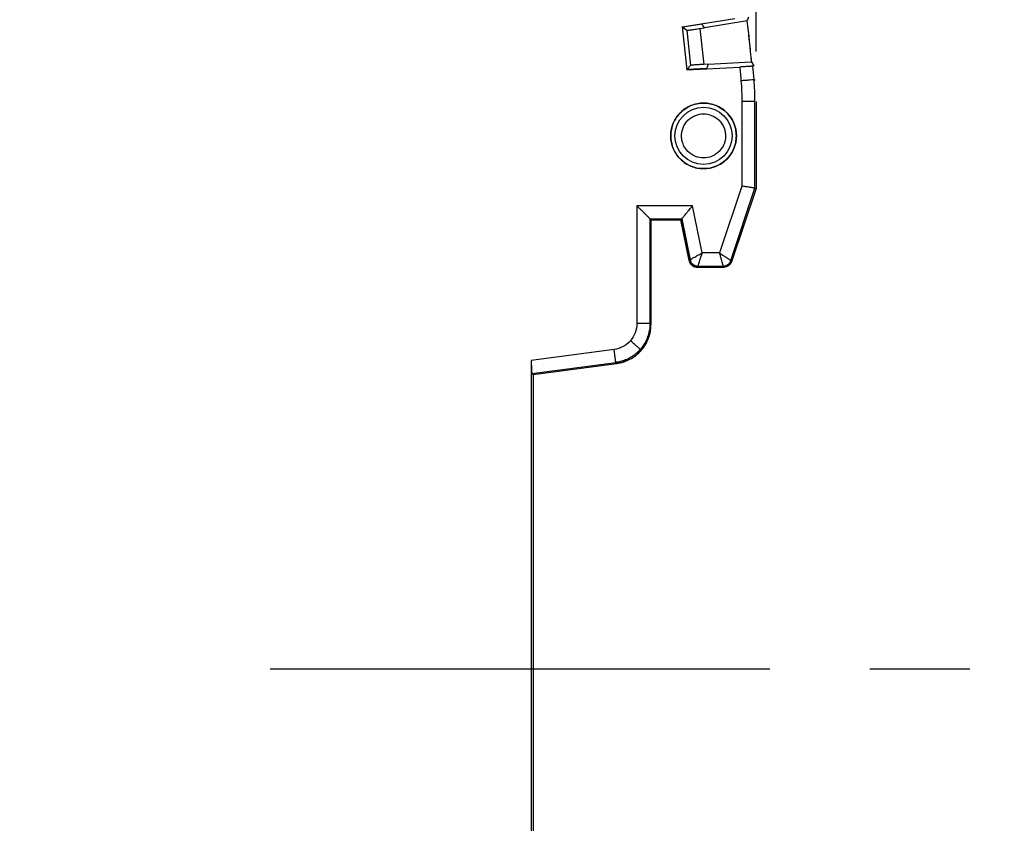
# Model space of a CAD drawing. Header units: millimetres. Extents: x 10 to 410, y 10 to 314.
# Tile 16 of 30: x 247 to 285, y 112 to 142. Entities that reach past the tile are written whole.
import ezdxf

# ---------------------------------------------------------------- set-up
doc = ezdxf.new("R2010")
doc.units = ezdxf.units.MM
doc.header["$LTSCALE"] = 1.5
doc.linetypes.add('CENTERX2', pattern=[20.32, 12.7, -2.54, 2.54, -2.54])
doc.layers.add('CENTER', color=40, linetype='CENTERX2')
doc.layers.add('DIMENSIONS', color=140, linetype='Continuous', lineweight=25)
doc.styles.add('SLDTEXTSTYLE0', font='TXT', dxfattribs={"width": 0.7})
doc.dimstyles.new('SLDDIMSTYLE0', dxfattribs={"dimtxt": 3.237012, "dimasz": 4.953, "dimexe": 0, "dimexo": 0.0625, "dimgap": 0.809253, "dimtad": 0, "dimtih": 1, "dimtoh": 1, "dimrnd": 1e-09, "dimzin": 12, "dimdsep": 46, "dimtxsty": 'SLDTEXTSTYLE0', "dimsah": 1, "dimcen": 0.09, "dimadec": 0, "dimazin": 3, "dimtfac": 1, "dimtofl": 0, "dimtmove": 0, "dimatfit": 3, "dimfxl": 0, "dimfrac": 2, "dimtolj": 1, "dimtzin": 12, "dimarcsym": 0})
doc.dimstyles.new('SLDDIMSTYLE2', dxfattribs={"dimtxt": 3.237012, "dimasz": 4.953, "dimexe": 0, "dimexo": 0.0625, "dimgap": 0.809253, "dimtad": 0, "dimtih": 1, "dimtoh": 1, "dimrnd": 1e-09, "dimzin": 4, "dimdsep": 46, "dimtxsty": 'SLDTEXTSTYLE0', "dimsah": 1, "dimcen": 0.09, "dimadec": 0, "dimazin": 1, "dimtfac": 1, "dimtofl": 0, "dimtmove": 0, "dimatfit": 3, "dimfxl": 0, "dimfrac": 2, "dimtolj": 1, "dimtzin": 12, "dimarcsym": 0})

# ---------------------------------------------------------------- blocks, each defined once
blk = doc.blocks.new('_D_2')
at = {"layer": 'DIMENSIONS'}
for p, q in [((286.017, 117.537), (297.367, 117.537)), ((292.604, 117.537), (292.604, 99.128)), ((287.795, 93.259), (286.708, 93.259)), ((286.708, 93.259), (286.708, 88.114)), ((297.414, 93.259), (298.501, 93.259)), ((298.501, 93.259), (298.501, 88.114)), ((286.708, 88.114), (287.795, 88.114)), ((298.501, 88.114), (297.414, 88.114)), ((292.604, 66.995), (292.604, 87.39)), ((274.741, 66.995), (297.367, 66.995))]:
    blk.add_line(p, q, dxfattribs=at)
for points in [[(292.604, 117.537), (291.842, 112.584), (293.366, 112.584)], [(292.604, 66.995), (293.366, 71.948), (291.842, 71.948)]]:
    blk.add_solid(points, dxfattribs=at)
at = {"layer": 'DIMENSIONS', "char_height": 3.175, "attachment_point": 1, "style": 'SLDTEXTSTYLE0'}
for s, insert in [('50.5', (287.795, 98.076)), ('1.99', (287.795, 92.207))]:
    blk.add_mtext(s, dxfattribs=dict(at, insert=insert))
blk = doc.blocks.new('_D_3')
at = {"layer": 'DIMENSIONS'}
for p, q in [((270.317, 161.845), (297.367, 161.845)), ((292.604, 161.845), (292.604, 144.593)), ((287.795, 138.724), (286.708, 138.724)), ((286.708, 138.724), (286.708, 133.579)), ((297.414, 138.724), (298.501, 138.724)), ((298.501, 138.724), (298.501, 133.579)), ((286.708, 133.579), (287.795, 133.579)), ((298.501, 133.579), (297.414, 133.579)), ((292.604, 117.537), (292.604, 132.854)), ((286.017, 117.537), (297.367, 117.537))]:
    blk.add_line(p, q, dxfattribs=at)
for points in [[(292.604, 161.845), (291.842, 156.892), (293.366, 156.892)], [(292.604, 117.537), (293.366, 122.49), (291.842, 122.49)]]:
    blk.add_solid(points, dxfattribs=at)
at = {"layer": 'DIMENSIONS', "char_height": 3.175, "attachment_point": 1, "style": 'SLDTEXTSTYLE0'}
for s, insert in [('44.3', (287.795, 143.541)), ('1.74', (287.795, 137.672))]:
    blk.add_mtext(s, dxfattribs=dict(at, insert=insert))
blk = doc.blocks.new('_D_4')
at = {"layer": 'DIMENSIONS'}
for p, q in [((160.336, 118.854), (160.336, 185.634)), ((275.336, 141.063), (275.336, 185.634)), ((160.336, 180.872), (210.21, 180.872)), ((214.596, 180.872), (213.509, 180.872)), ((213.509, 180.872), (213.509, 175.727)), ((224.215, 180.872), (225.302, 180.872)), ((225.302, 180.872), (225.302, 175.727)), ((275.336, 180.872), (228.602, 180.872)), ((213.509, 175.727), (214.596, 175.727)), ((225.302, 175.727), (224.215, 175.727))]:
    blk.add_line(p, q, dxfattribs=at)
for points in [[(160.336, 180.872), (165.289, 180.11), (165.289, 181.634)], [(275.336, 180.872), (270.383, 181.634), (270.383, 180.11)]]:
    blk.add_solid(points, dxfattribs=at)
at = {"layer": 'DIMENSIONS', "char_height": 3.175, "attachment_point": 1, "style": 'SLDTEXTSTYLE0'}
for s, insert in [('115.0', (213.25, 185.689)), ('4.53', (214.596, 179.82))]:
    blk.add_mtext(s, dxfattribs=dict(at, insert=insert))

msp = doc.modelspace()

# ---------------------------------------------------------------- linework, layer by layer
for p, q in [((272.525, 142.005), (274.522, 142.321)), ((272.525, 142.005), (272.698, 140.364)), ((272.525, 142.005), (272.698, 140.364)), ((272.549, 141.987), (272.525, 142.005)), ((273.279, 142.102), (272.549, 141.987)), ((272.549, 141.987), (272.702, 141.869)), ((272.702, 141.869), (272.842, 140.533)), ((273.197, 141.939), (273.37, 141.967)), ((273.197, 141.939), (273.341, 140.568)), ((275.003, 142.225), (273.37, 141.967)), ((272.698, 140.364), (274.717, 140.47)), ((272.698, 140.364), (274.717, 140.47)), ((272.717, 140.387), (272.698, 140.364)), ((272.842, 140.533), (272.717, 140.387)), ((272.717, 140.387), (273.456, 140.426)), ((273.516, 140.577), (273.341, 140.568)), ((273.516, 140.577), (273.456, 140.426)), ((273.516, 140.577), (273.456, 140.426)), ((273.516, 140.577), (275.167, 140.664)), ((275.167, 140.664), (275.255, 140.52)), ((275.167, 140.664), (275.255, 140.52)), ((275.255, 140.52), (275.215, 140.504)), ((275.26, 139.985), (275.301, 139.987)), ((274.796, 139.156), (274.796, 135.932)), ((275.295, 139.156), (274.796, 139.156)), ((274.796, 139.156), (274.796, 135.932)), ((275.295, 135.851), (275.295, 139.156)), ((275.336, 139.158), (275.336, 135.845)), ((274.796, 135.932), (273.946, 133.385)), ((274.796, 135.932), (273.946, 133.385)), ((274.374, 133.09), (275.295, 135.851)), ((275.295, 135.851), (275.336, 135.845)), ((275.336, 135.845), (274.404, 133.05)), ((272.918, 135.184), (270.796, 135.184)), ((270.796, 135.184), (270.796, 130.694)), ((272.918, 135.184), (270.796, 135.184)), ((270.796, 135.184), (270.796, 130.694)), ((273.278, 133.385), (272.918, 135.184)), ((273.278, 133.385), (272.918, 135.184)), ((271.295, 130.694), (271.295, 134.685)), ((271.295, 134.685), (272.509, 134.685)), ((271.336, 134.645), (271.295, 134.685)), ((271.336, 134.645), (272.484, 134.645)), ((271.336, 130.658), (271.336, 134.645)), ((271.336, 134.645), (272.484, 134.645)), ((272.476, 134.699), (272.486, 134.646)), ((272.476, 134.644), (272.786, 133.091)), ((272.786, 133.091), (272.476, 134.644)), ((272.476, 134.644), (272.786, 133.091)), ((272.481, 134.645), (272.509, 134.685)), ((272.481, 134.645), (272.509, 134.685)), ((272.509, 134.685), (272.821, 133.126)), ((273.946, 133.385), (273.278, 133.385)), ((273.946, 133.385), (273.278, 133.385)), ((272.786, 133.091), (272.821, 133.126)), ((272.786, 133.091), (272.821, 133.126)), ((272.807, 133.057), (272.796, 133.052)), ((273.114, 132.885), (273.081, 132.845)), ((273.114, 132.885), (274.09, 132.885)), ((274.12, 132.845), (274.09, 132.885)), ((274.374, 133.09), (274.404, 133.05)), ((273.081, 132.845), (274.12, 132.845)), ((271.295, 130.694), (271.336, 130.658)), ((269.927, 129.704), (266.77, 129.288)), ((269.927, 129.704), (266.77, 129.288)), ((269.992, 129.209), (269.927, 129.704)), ((266.77, 129.288), (266.77, 105.916)), ((266.77, 129.288), (266.77, 105.916)), ((266.795, 128.788), (269.992, 129.209)), ((266.836, 128.752), (269.636, 129.121)), ((269.636, 129.121), (270.033, 129.173)), ((269.992, 129.209), (270.033, 129.173)), ((266.795, 128.788), (266.836, 128.752)), ((266.836, 128.752), (266.836, 106.452))]:
    msp.add_line(p, q)
for radius in [1.25, 1.089]:
    msp.add_circle((273.336, 137.845), radius)
for radius, start, end in [(67.926, 5.33791, 6.66209), (67.959, 4.76063, 5.20014)]:
    msp.add_arc((207.536, 134.345), radius, start, end)
for centre, major_axis, start_param, end_param in [((200.308, 179.978), (-14.456, 91.272), 4.153851, 4.155743), ((214.302, 91.624), (-13.534, 85.449), 5.19934, 5.201282)]:
    msp.add_ellipse(centre, major_axis=major_axis, ratio=0.866047, start_param=start_param, end_param=end_param)
for points, knots in [([(272.702, 141.869), (272.703, 141.869), (272.705, 141.869), (272.718, 141.87), (272.742, 141.872), (272.784, 141.878), (272.848, 141.886), (272.926, 141.898), (273.013, 141.911), (273.105, 141.925), (273.166, 141.934), (273.197, 141.939)], [0, 0, 0, 0, 0.079638, 0.159311, 0.24025, 0.368555, 0.499871, 0.62823, 0.759618, 0.879071, 1, 1, 1, 1]), ([(272.702, 141.869), (272.703, 141.869), (272.705, 141.869), (272.718, 141.87), (272.742, 141.872), (272.784, 141.878), (272.848, 141.886), (272.926, 141.898), (273.013, 141.911), (273.105, 141.925), (273.166, 141.934), (273.197, 141.939)], [0, 0, 0, 0, 0.079638, 0.159311, 0.24025, 0.368555, 0.499871, 0.62823, 0.759618, 0.879071, 1, 1, 1, 1]), ([(273.341, 140.568), (273.321, 140.567), (273.28, 140.565), (273.218, 140.562), (273.147, 140.557), (273.068, 140.553), (272.99, 140.547), (272.924, 140.543), (272.878, 140.539), (272.849, 140.535), (272.845, 140.534), (272.842, 140.533)], [0, 0, 0, 0, 0.079735, 0.1595, 0.240519, 0.368915, 0.500264, 0.628591, 0.759888, 0.879217, 1, 1, 1, 1]), ([(273.341, 140.568), (273.321, 140.567), (273.28, 140.565), (273.218, 140.562), (273.147, 140.557), (273.068, 140.553), (272.99, 140.547), (272.924, 140.543), (272.878, 140.539), (272.849, 140.535), (272.845, 140.534), (272.842, 140.533)], [0, 0, 0, 0, 0.079735, 0.1595, 0.240519, 0.368915, 0.500264, 0.628591, 0.759888, 0.879217, 1, 1, 1, 1]), ([(275.215, 140.504), (275.213, 140.504), (275.209, 140.503), (275.19, 140.501), (275.162, 140.498), (275.124, 140.495), (275.075, 140.492), (275.018, 140.488), (274.952, 140.483), (274.878, 140.479), (274.799, 140.474), (274.744, 140.471), (274.717, 140.47)], [0, 0, 0, 0, 0.09087, 0.18376, 0.278675, 0.375618, 0.474591, 0.575597, 0.678638, 0.783718, 0.890838, 1, 1, 1, 1]), ([(275.215, 140.504), (275.213, 140.504), (275.209, 140.503), (275.19, 140.501), (275.162, 140.498), (275.124, 140.495), (275.075, 140.492), (275.018, 140.488), (274.952, 140.483), (274.878, 140.479), (274.799, 140.474), (274.744, 140.471), (274.717, 140.47)], [0, 0, 0, 0, 0.09087, 0.18376, 0.278675, 0.375618, 0.474591, 0.575597, 0.678638, 0.783718, 0.890838, 1, 1, 1, 1]), ([(275.26, 139.985), (275.257, 139.985), (275.244, 139.984), (275.192, 139.979), (275.154, 139.976), (275.058, 139.968), (275, 139.963), (274.881, 139.953), (274.82, 139.948), (274.763, 139.943)], [0, 0, 0, 0, 0.25, 0.25, 0.5, 0.5, 0.75, 0.75, 1, 1, 1, 1]), ([(275.26, 139.985), (275.257, 139.985), (275.244, 139.984), (275.192, 139.979), (275.154, 139.976), (275.058, 139.968), (275, 139.963), (274.881, 139.953), (274.82, 139.948), (274.763, 139.943)], [0, 0, 0, 0, 0.25, 0.25, 0.5, 0.5, 0.75, 0.75, 1, 1, 1, 1]), ([(274.586, 137.845), (274.586, 138.008), (274.553, 138.172), (274.428, 138.474), (274.335, 138.613), (274.104, 138.844), (273.965, 138.937), (273.663, 139.062), (273.499, 139.095), (273.172, 139.095), (273.008, 139.062), (272.706, 138.937), (272.567, 138.844), (272.336, 138.613), (272.243, 138.474), (272.118, 138.172), (272.086, 138.008), (272.086, 137.845)], [0, 0, 0, 0, 0.125, 0.125, 0.25, 0.25, 0.375, 0.375, 0.5, 0.5, 0.625, 0.625, 0.75, 0.75, 0.875, 0.875, 1, 1, 1, 1]), ([(272.496, 137.845), (272.497, 137.871), (272.498, 137.924), (272.51, 138.002), (272.528, 138.079), (272.564, 138.183), (272.629, 138.309), (272.738, 138.442), (272.871, 138.551), (273.067, 138.653), (273.336, 138.704), (273.66, 138.642), (273.897, 138.486), (274.042, 138.309), (274.119, 138.16), (274.166, 138.003), (274.172, 137.898), (274.175, 137.845)], [0, 0, 0, 0, 0.030181, 0.060117, 0.090078, 0.120333, 0.185336, 0.250543, 0.315546, 0.380753, 0.500411, 0.62007, 0.749587, 0.81459, 0.879797, 0.939849, 1, 1, 1, 1]), ([(272.496, 137.845), (272.497, 137.871), (272.498, 137.924), (272.51, 138.002), (272.528, 138.079), (272.564, 138.183), (272.629, 138.309), (272.738, 138.442), (272.871, 138.551), (273.067, 138.653), (273.336, 138.704), (273.66, 138.642), (273.897, 138.486), (274.042, 138.309), (274.119, 138.16), (274.166, 138.003), (274.172, 137.898), (274.175, 137.845)], [0, 0, 0, 0, 0.030181, 0.060117, 0.090078, 0.120333, 0.185336, 0.250543, 0.315546, 0.380753, 0.500411, 0.62007, 0.749587, 0.81459, 0.879797, 0.939849, 1, 1, 1, 1]), ([(272.086, 137.845), (272.086, 137.681), (272.118, 137.518), (272.243, 137.215), (272.336, 137.077), (272.567, 136.845), (272.706, 136.753), (273.008, 136.627), (273.172, 136.595), (273.499, 136.595), (273.663, 136.627), (273.965, 136.753), (274.104, 136.845), (274.335, 137.077), (274.428, 137.215), (274.553, 137.518), (274.586, 137.681), (274.586, 137.845)], [0, 0, 0, 0, 0.125, 0.125, 0.25, 0.25, 0.375, 0.375, 0.5, 0.5, 0.625, 0.625, 0.75, 0.75, 0.875, 0.875, 1, 1, 1, 1]), ([(274.175, 137.845), (274.174, 137.818), (274.173, 137.766), (274.161, 137.687), (274.143, 137.61), (274.107, 137.507), (274.042, 137.381), (273.933, 137.247), (273.8, 137.138), (273.604, 137.037), (273.335, 136.985), (273.011, 137.047), (272.774, 137.203), (272.629, 137.38), (272.552, 137.53), (272.505, 137.686), (272.499, 137.792), (272.496, 137.845)], [0, 0, 0, 0, 0.030181, 0.060117, 0.090078, 0.120333, 0.185336, 0.250543, 0.315546, 0.380753, 0.500411, 0.62007, 0.749587, 0.81459, 0.879797, 0.939849, 1, 1, 1, 1]), ([(274.175, 137.845), (274.174, 137.818), (274.173, 137.766), (274.161, 137.687), (274.143, 137.61), (274.107, 137.507), (274.042, 137.381), (273.933, 137.247), (273.8, 137.138), (273.604, 137.037), (273.335, 136.985), (273.011, 137.047), (272.774, 137.203), (272.629, 137.38), (272.552, 137.53), (272.505, 137.686), (272.499, 137.792), (272.496, 137.845)], [0, 0, 0, 0, 0.030181, 0.060117, 0.090078, 0.120333, 0.185336, 0.250543, 0.315546, 0.380753, 0.500411, 0.62007, 0.749587, 0.81459, 0.879797, 0.939849, 1, 1, 1, 1]), ([(275.295, 135.851), (275.293, 135.852), (275.288, 135.852), (275.267, 135.856), (275.236, 135.861), (275.194, 135.868), (275.137, 135.877), (275.056, 135.89), (274.94, 135.909), (274.847, 135.924), (274.796, 135.932)], [0, 0, 0, 0, 0.094761, 0.191937, 0.29158, 0.393735, 0.498447, 0.629772, 0.796986, 1, 1, 1, 1]), ([(275.295, 135.851), (275.293, 135.852), (275.288, 135.852), (275.267, 135.856), (275.236, 135.861), (275.194, 135.868), (275.137, 135.877), (275.056, 135.89), (274.94, 135.909), (274.847, 135.924), (274.796, 135.932)], [0, 0, 0, 0, 0.094761, 0.191937, 0.29158, 0.393735, 0.498447, 0.629772, 0.796986, 1, 1, 1, 1]), ([(271.295, 134.685), (271.293, 134.687), (271.289, 134.691), (271.275, 134.706), (271.252, 134.728), (271.222, 134.758), (271.185, 134.796), (271.133, 134.847), (271.063, 134.917), (270.982, 134.998), (270.891, 135.089), (270.831, 135.149), (270.796, 135.184)], [0, 0, 0, 0, 0.065226, 0.133182, 0.204726, 0.280596, 0.36141, 0.447681, 0.575468, 0.724767, 0.838658, 1, 1, 1, 1]), ([(271.295, 134.685), (271.293, 134.687), (271.289, 134.691), (271.275, 134.706), (271.252, 134.728), (271.222, 134.758), (271.185, 134.796), (271.133, 134.847), (271.063, 134.917), (270.982, 134.998), (270.891, 135.089), (270.831, 135.149), (270.796, 135.184)], [0, 0, 0, 0, 0.0652261, 0.1331818, 0.204726, 0.2805957, 0.3614098, 0.4476808, 0.5754682, 0.7247673, 0.838658, 1, 1, 1, 1]), ([(272.509, 134.685), (272.51, 134.687), (272.513, 134.691), (272.526, 134.705), (272.544, 134.727), (272.569, 134.757), (272.599, 134.795), (272.641, 134.847), (272.699, 134.916), (272.765, 134.998), (272.84, 135.089), (272.889, 135.149), (272.918, 135.184)], [0, 0, 0, 0, 0.068858, 0.140126, 0.214432, 0.292328, 0.374297, 0.460751, 0.587176, 0.733215, 0.84381, 1, 1, 1, 1]), ([(272.509, 134.685), (272.51, 134.687), (272.513, 134.691), (272.526, 134.705), (272.544, 134.727), (272.569, 134.757), (272.599, 134.795), (272.641, 134.847), (272.699, 134.916), (272.765, 134.998), (272.84, 135.089), (272.889, 135.149), (272.918, 135.184)], [0, 0, 0, 0, 0.0688577, 0.1401259, 0.2144316, 0.2923284, 0.3742974, 0.4607514, 0.5871757, 0.7332149, 0.8438103, 1, 1, 1, 1]), ([(272.821, 133.126), (272.822, 133.127), (272.826, 133.13), (272.839, 133.138), (272.859, 133.149), (272.886, 133.164), (272.919, 133.182), (272.969, 133.21), (273.044, 133.252), (273.153, 133.313), (273.235, 133.36), (273.278, 133.385)], [0, 0, 0, 0, 0.079186, 0.158842, 0.239064, 0.31995, 0.401593, 0.484083, 0.63725, 0.809173, 1, 1, 1, 1]), ([(272.821, 133.126), (272.822, 133.127), (272.826, 133.13), (272.839, 133.138), (272.859, 133.149), (272.886, 133.164), (272.919, 133.182), (272.969, 133.21), (273.044, 133.252), (273.153, 133.313), (273.235, 133.36), (273.278, 133.385)], [0, 0, 0, 0, 0.079186, 0.158842, 0.239064, 0.31995, 0.401593, 0.484083, 0.63725, 0.809173, 1, 1, 1, 1]), ([(273.278, 133.385), (273.27, 133.361), (273.254, 133.314), (273.232, 133.246), (273.212, 133.184), (273.194, 133.128), (273.178, 133.079), (273.158, 133.018), (273.137, 132.954), (273.12, 132.901), (273.116, 132.891), (273.114, 132.885)], [0, 0, 0, 0, 0.0979299, 0.191123, 0.2795953, 0.3633659, 0.4424571, 0.5168959, 0.6806992, 0.8414807, 1, 1, 1, 1]), ([(273.278, 133.385), (273.27, 133.361), (273.254, 133.314), (273.232, 133.246), (273.212, 133.184), (273.194, 133.128), (273.178, 133.079), (273.158, 133.018), (273.137, 132.954), (273.12, 132.901), (273.116, 132.891), (273.114, 132.885)], [0, 0, 0, 0, 0.09793, 0.191123, 0.279595, 0.363366, 0.442457, 0.516896, 0.680699, 0.841481, 1, 1, 1, 1]), ([(274.09, 132.885), (274.09, 132.887), (274.088, 132.891), (274.084, 132.906), (274.077, 132.928), (274.069, 132.958), (274.059, 132.994), (274.043, 133.048), (274.02, 133.13), (273.986, 133.249), (273.96, 133.338), (273.946, 133.385)], [0, 0, 0, 0, 0.080029, 0.160462, 0.241376, 0.322847, 0.404948, 0.487752, 0.640334, 0.811046, 1, 1, 1, 1]), ([(273.946, 133.385), (273.967, 133.37), (274.007, 133.342), (274.065, 133.303), (274.118, 133.266), (274.166, 133.234), (274.208, 133.205), (274.26, 133.169), (274.315, 133.132), (274.361, 133.1), (274.37, 133.094), (274.374, 133.09)], [0, 0, 0, 0, 0.0969185, 0.189268, 0.2770612, 0.3603129, 0.4390404, 0.5132648, 0.6778349, 0.8398806, 1, 1, 1, 1]), ([(274.09, 132.885), (274.09, 132.887), (274.088, 132.891), (274.084, 132.906), (274.077, 132.928), (274.069, 132.958), (274.059, 132.994), (274.043, 133.048), (274.02, 133.13), (273.986, 133.249), (273.96, 133.338), (273.946, 133.385)], [0, 0, 0, 0, 0.0800287, 0.1604617, 0.2413759, 0.3228466, 0.4049478, 0.4877517, 0.6403338, 0.8110463, 1, 1, 1, 1]), ([(273.946, 133.385), (273.967, 133.37), (274.007, 133.342), (274.065, 133.303), (274.118, 133.266), (274.166, 133.234), (274.208, 133.205), (274.26, 133.169), (274.315, 133.132), (274.361, 133.1), (274.37, 133.094), (274.374, 133.09)], [0, 0, 0, 0, 0.0969185, 0.189268, 0.2770612, 0.3603129, 0.4390404, 0.5132648, 0.6778349, 0.8398806, 1, 1, 1, 1]), ([(272.796, 133.052), (272.802, 133.036), (272.816, 133.001), (272.849, 132.952), (272.897, 132.905), (272.958, 132.868), (273.022, 132.848), (273.064, 132.846), (273.081, 132.845)], [0, 0, 0, 0, 0.138251, 0.295402, 0.471439, 0.666343, 0.860051, 1, 1, 1, 1]), ([(272.796, 133.052), (272.802, 133.036), (272.816, 133.001), (272.849, 132.952), (272.897, 132.905), (272.958, 132.868), (273.022, 132.848), (273.064, 132.846), (273.081, 132.845)], [0, 0, 0, 0, 0.138251, 0.295402, 0.471439, 0.666343, 0.860051, 1, 1, 1, 1]), ([(272.807, 133.057), (272.813, 133.042), (272.824, 133.014), (272.849, 132.975), (272.88, 132.94), (272.928, 132.901), (272.997, 132.863), (273.059, 132.858), (273.09, 132.856)], [0, 0, 0, 0, 0.1261242, 0.2495725, 0.3734079, 0.5006659, 0.7495709, 1, 1, 1, 1]), ([(272.821, 133.126), (272.827, 133.095), (272.844, 133.048), (272.885, 132.99), (272.924, 132.952), (272.968, 132.922), (273.033, 132.893), (273.083, 132.886), (273.114, 132.885)], [0, 0, 0, 0, 0.24919, 0.374602, 0.500015, 0.625428, 0.75084, 1, 1, 1, 1]), ([(272.821, 133.126), (272.827, 133.095), (272.844, 133.048), (272.885, 132.99), (272.924, 132.952), (272.968, 132.922), (273.033, 132.893), (273.083, 132.886), (273.114, 132.885)], [0, 0, 0, 0, 0.24919, 0.374602, 0.500015, 0.625428, 0.75084, 1, 1, 1, 1]), ([(274.09, 132.885), (274.119, 132.886), (274.181, 132.894), (274.268, 132.938), (274.338, 133.007), (274.365, 133.063), (274.374, 133.09)], [0, 0, 0, 0, 0.24923, 0.500014, 0.750798, 1, 1, 1, 1]), ([(274.09, 132.885), (274.119, 132.886), (274.181, 132.894), (274.268, 132.938), (274.338, 133.007), (274.365, 133.063), (274.374, 133.09)], [0, 0, 0, 0, 0.24923, 0.500014, 0.750798, 1, 1, 1, 1]), ([(274.396, 133.061), (274.376, 133.002), (274.337, 132.949), (274.236, 132.876), (274.174, 132.856), (274.111, 132.856)], [0, 0, 0, 0, 0.5, 0.5, 1, 1, 1, 1]), ([(274.404, 133.05), (274.397, 133.033), (274.384, 133), (274.354, 132.955), (274.317, 132.917), (274.273, 132.885), (274.225, 132.862), (274.173, 132.848), (274.137, 132.846), (274.12, 132.845)], [0, 0, 0, 0, 0.142875, 0.285734, 0.428584, 0.57143, 0.714277, 0.857132, 1, 1, 1, 1]), ([(274.404, 133.05), (274.397, 133.033), (274.384, 133), (274.354, 132.955), (274.317, 132.917), (274.273, 132.885), (274.225, 132.862), (274.173, 132.848), (274.137, 132.846), (274.12, 132.845)], [0, 0, 0, 0, 0.142875, 0.285734, 0.428584, 0.57143, 0.714277, 0.857132, 1, 1, 1, 1]), ([(270.033, 129.173), (270.074, 129.18), (270.156, 129.192), (270.275, 129.224), (270.391, 129.265), (270.502, 129.314), (270.607, 129.371), (270.706, 129.436), (270.799, 129.508), (270.886, 129.586), (270.986, 129.692), (271.094, 129.834), (271.198, 130.019), (271.276, 130.221), (271.326, 130.436), (271.332, 130.584), (271.336, 130.658)], [0, 0, 0, 0, 0.057845, 0.115118, 0.171821, 0.227956, 0.283523, 0.338525, 0.392962, 0.446836, 0.50015, 0.596457, 0.694588, 0.794549, 0.896351, 1, 1, 1, 1]), ([(270.033, 129.173), (270.074, 129.18), (270.156, 129.192), (270.275, 129.224), (270.391, 129.265), (270.502, 129.314), (270.607, 129.371), (270.706, 129.436), (270.799, 129.508), (270.886, 129.586), (270.986, 129.692), (271.094, 129.834), (271.198, 130.019), (271.276, 130.221), (271.326, 130.436), (271.332, 130.584), (271.336, 130.658)], [0, 0, 0, 0, 0.057845, 0.115118, 0.171821, 0.227956, 0.283523, 0.338525, 0.392962, 0.446836, 0.50015, 0.596457, 0.694588, 0.794549, 0.896351, 1, 1, 1, 1]), ([(270.277, 129.256), (270.361, 129.278), (270.624, 129.347), (270.98, 129.659), (271.276, 130.129), (271.312, 130.489), (271.33, 130.663)], [0, 0, 0, 0, 0.136757, 0.43067, 0.724652, 1, 1, 1, 1]), ([(271.295, 130.694), (271.292, 130.694), (271.278, 130.694), (271.227, 130.694), (271.188, 130.694), (271.091, 130.694), (271.034, 130.694), (270.914, 130.694), (270.853, 130.694), (270.796, 130.694)], [0, 0, 0, 0, 0.25, 0.25, 0.5, 0.5, 0.75, 0.75, 1, 1, 1, 1]), ([(271.295, 130.694), (271.292, 130.694), (271.278, 130.694), (271.227, 130.694), (271.188, 130.694), (271.091, 130.694), (271.034, 130.694), (270.914, 130.694), (270.853, 130.694), (270.796, 130.694)], [0, 0, 0, 0, 0.25, 0.25, 0.5, 0.5, 0.75, 0.75, 1, 1, 1, 1]), ([(271.295, 130.694), (271.294, 130.653), (271.292, 130.57), (271.276, 130.447), (271.251, 130.328), (271.216, 130.211), (271.173, 130.1), (271.122, 129.993), (271.063, 129.891), (270.997, 129.795), (270.947, 129.736), (270.923, 129.707)], [0, 0, 0, 0, 0.115624, 0.230117, 0.34348, 0.455715, 0.566822, 0.676802, 0.785658, 0.89339, 1, 1, 1, 1]), ([(271.295, 130.694), (271.294, 130.653), (271.292, 130.57), (271.276, 130.447), (271.251, 130.328), (271.216, 130.211), (271.173, 130.1), (271.122, 129.993), (271.063, 129.891), (270.997, 129.795), (270.947, 129.736), (270.923, 129.707)], [0, 0, 0, 0, 0.115624, 0.230117, 0.34348, 0.455715, 0.566822, 0.676802, 0.785658, 0.89339, 1, 1, 1, 1]), ([(270.923, 129.707), (270.92, 129.709), (270.909, 129.719), (270.869, 129.753), (270.84, 129.779), (270.768, 129.842), (270.725, 129.88), (270.636, 129.958), (270.591, 129.998), (270.548, 130.036)], [0, 0, 0, 0, 0.25, 0.25, 0.5, 0.5, 0.75, 0.75, 1, 1, 1, 1]), ([(270.923, 129.707), (270.92, 129.709), (270.909, 129.719), (270.869, 129.753), (270.84, 129.779), (270.768, 129.842), (270.725, 129.88), (270.636, 129.958), (270.591, 129.998), (270.548, 130.036)], [0, 0, 0, 0, 0.25, 0.25, 0.5, 0.5, 0.75, 0.75, 1, 1, 1, 1]), ([(270.923, 129.707), (270.897, 129.678), (270.845, 129.622), (270.758, 129.544), (270.665, 129.472), (270.566, 129.407), (270.461, 129.35), (270.35, 129.301), (270.235, 129.26), (270.115, 129.228), (270.033, 129.215), (269.992, 129.209)], [0, 0, 0, 0, 0.10661, 0.214342, 0.323198, 0.433178, 0.544285, 0.65652, 0.769883, 0.884376, 1, 1, 1, 1]), ([(270.923, 129.707), (270.897, 129.678), (270.845, 129.622), (270.758, 129.544), (270.665, 129.472), (270.566, 129.407), (270.461, 129.35), (270.35, 129.301), (270.235, 129.26), (270.115, 129.228), (270.033, 129.215), (269.992, 129.209)], [0, 0, 0, 0, 0.10661, 0.214342, 0.323198, 0.433178, 0.544285, 0.65652, 0.769883, 0.884376, 1, 1, 1, 1]), ([(266.77, 129.288), (266.77, 129.253), (266.77, 129.185), (266.773, 129.066), (266.775, 128.976), (266.777, 128.942), (266.777, 128.942)], [0, 0, 0, 0, 0.275679, 0.534169, 0.998009, 1, 1, 1, 1]), ([(266.77, 129.288), (266.77, 129.265), (266.77, 129.218), (266.771, 129.152), (266.772, 129.09), (266.774, 129.035), (266.775, 128.985), (266.778, 128.923), (266.782, 128.858), (266.788, 128.803), (266.793, 128.793), (266.795, 128.788)], [0, 0, 0, 0, 0.093194, 0.182543, 0.268056, 0.349744, 0.427618, 0.501692, 0.668564, 0.834599, 1, 1, 1, 1])]:
    msp.add_open_spline(points, degree=3, knots=knots)
for points in [[(275.167, 140.664), (275.142, 140.924), (275.091, 141.445), (275.032, 141.965), (275.003, 142.225)], [(274.717, 140.47), (274.734, 140.287), (274.748, 140.127), (274.763, 139.943)], [(274.717, 140.47), (274.734, 140.287), (274.748, 140.127), (274.763, 139.943)], [(275.295, 139.156), (275.295, 139.433), (275.283, 139.709), (275.26, 139.985)], [(275.295, 139.156), (275.295, 139.433), (275.283, 139.709), (275.26, 139.985)], [(274.763, 139.943), (274.785, 139.682), (274.796, 139.419), (274.796, 139.156)], [(274.763, 139.943), (274.785, 139.682), (274.796, 139.419), (274.796, 139.156)], [(272.786, 133.091), (272.789, 133.078), (272.792, 133.065), (272.796, 133.052)], [(272.786, 133.091), (272.789, 133.078), (272.792, 133.065), (272.796, 133.052)], [(270.796, 130.694), (270.796, 130.453), (270.706, 130.217), (270.548, 130.036)], [(270.796, 130.694), (270.796, 130.453), (270.706, 130.217), (270.548, 130.036)], [(270.548, 130.036), (270.389, 129.855), (270.166, 129.735), (269.927, 129.704)], [(270.548, 130.036), (270.389, 129.855), (270.166, 129.735), (269.927, 129.704)]]:
    msp.add_open_spline(points, degree=3)
at = {"layer": 'CENTER'}
msp.add_line((256.817, 117.537), (284.112, 117.537), dxfattribs=at)

# ---------------------------------------------------------------- dimensions: what is measured, and where the dimension line sits
at = {"layer": 'DIMENSIONS'}
dim = msp.add_linear_dim(base=(275.336, 180.872), p1=(160.336, 116.949), p2=(275.336, 139.158), dimstyle='SLDDIMSTYLE2', dxfattribs=at)
dim.commit()
dim.dimension.update_dxf_attribs({"geometry": '_D_4', "text_midpoint": (219.406, 180.872), "dimtype": 160})
for base, p1, p2, picture, middle in [((292.604, 161.845), (284.112, 117.537), (268.412, 161.845), '_D_3', (292.604, 138.724)), ((292.604, 117.537), (272.836, 66.995), (284.112, 117.537), '_D_2', (292.604, 93.259))]:
    dim = msp.add_linear_dim(base=base, p1=p1, p2=p2, angle=90, dimstyle='SLDDIMSTYLE0', dxfattribs=at)
    dim.commit()
    dim.dimension.update_dxf_attribs({"geometry": picture, "text_midpoint": middle, "dimtype": 160})

doc.saveas('drawing.dxf')
